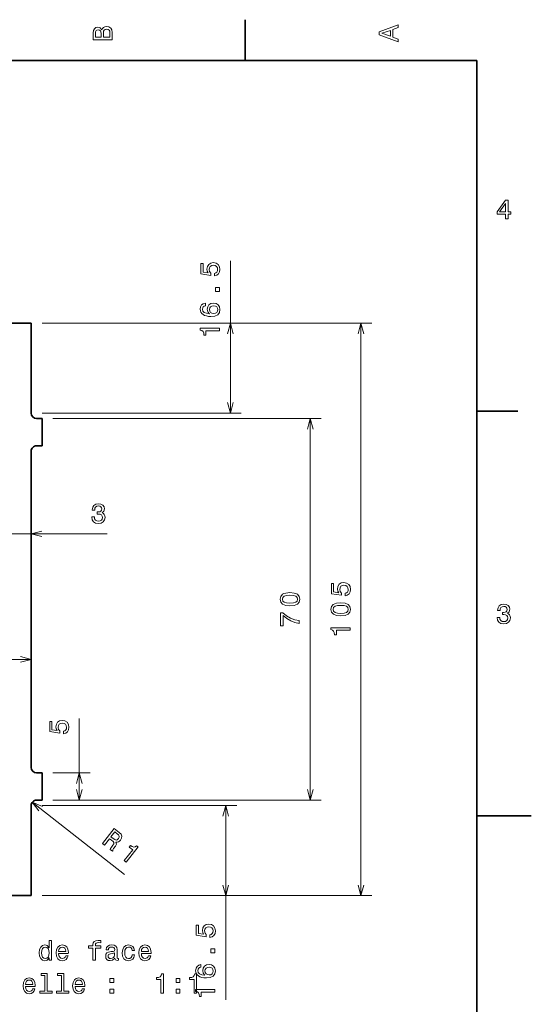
# Model space of a CAD drawing. Extents: x 0 to 210, y 0 to 297.
# Tile 5 of 5: x 116 to 210, y 114 to 294. Entities that reach past the tile are written whole.
import ezdxf

# ---------------------------------------------------------------- set-up
doc = ezdxf.new("R2010")
doc.units = 0

msp = doc.modelspace()

# ---------------------------------------------------------------- linework, layer by layer
at = {"color": 7, "lineweight": 35, "ltscale": 0.1875}
for p, q in [((157.5, 287), (157.5, 294.5)), ((200, 222.699997), (207.5, 222.699997))]:
    msp.add_line(p, q, dxfattribs=at)
at = {"color": 7, "lineweight": 35}
for p, q in [((200, 287), (10, 287)), ((200, 10), (200, 287)), ((96.207695, 238.841736), (118.207695, 238.841736)), ((118.207695, 157.341736), (118.207695, 215.341736)), ((118.207695, 133.841736), (96.207695, 133.841736))]:
    msp.add_line(p, q, dxfattribs=at)
at = {"color": 7, "lineweight": 13}
for p, q in [((154.762711, 222.341736), (154.762711, 250.270752)), ((120.207695, 238.841736), (180.728775, 238.841736)), ((120.207695, 238.841736), (156.762711, 238.841736)), ((178.728775, 133.841736), (178.728775, 238.841736)), ((120.207695, 222.341736), (156.762711, 222.341736)), ((122.207695, 221.341736), (171.417297, 221.341736)), ((169.417297, 151.341736), (169.417297, 221.341736)), ((110.207695, 200.194046), (132.12944, 200.194046)), ((96.207695, 177.17276), (118.207695, 177.17276)), ((118.420479, 150.958405), (135.332443, 137.71022)), ((120.207695, 150.341736), (155.922668, 150.341736)), ((122.207695, 151.341736), (171.417297, 151.341736)), ((153.922668, 114.705925), (153.922668, 150.341736)), ((120.207695, 133.841736), (180.728775, 133.841736)), ((120.207695, 133.841736), (155.922668, 133.841736))]:
    msp.add_line(p, q, dxfattribs=at)
at = {"color": 7, "lineweight": 35, "ltscale": 0.4125}
for p, q in [((118.207695, 222.341736), (118.207695, 238.841736)), ((118.207695, 150.341736), (118.207695, 133.841736))]:
    msp.add_line(p, q, dxfattribs=at)
at = {"color": 7, "lineweight": 35, "ltscale": 0.025}
for p, q in [((119.207695, 221.341736), (120.207695, 221.341736)), ((120.207695, 216.341736), (119.207695, 216.341736)), ((120.207695, 156.341736), (119.207695, 156.341736)), ((119.207695, 151.341736), (120.207695, 151.341736))]:
    msp.add_line(p, q, dxfattribs=at)
at = {"color": 7, "lineweight": 35, "ltscale": 0.125}
for p, q in [((120.207695, 221.341736), (120.207695, 216.341736)), ((120.207695, 151.341736), (120.207695, 156.341736))]:
    msp.add_line(p, q, dxfattribs=at)
at = {"color": 7, "lineweight": 13, "ltscale": 0.373973}
msp.add_line((127.041245, 151.341736), (127.041245, 166.300644), dxfattribs=at)
at = {"color": 7, "lineweight": 13, "ltscale": 0.170839}
for p, q in [((122.207695, 156.341736), (129.041245, 156.341736)), ((122.207695, 151.341736), (129.041245, 151.341736))]:
    msp.add_line(p, q, dxfattribs=at)
at = {"color": 7, "lineweight": 35, "ltscale": 0.25}
msp.add_line((200, 148.5), (210, 148.5), dxfattribs=at)
at = {"color": 7, "lineweight": 13}
for points in [[(131.192001, 292.630402), (130.89949, 292.983429), (130.702805, 293.074219), (130.460724, 293.104462), (130.082489, 293.03891), (129.81015, 292.842224), (129.643723, 292.524506), (129.583206, 292.080688), (129.583206, 290.835022), (133.083206, 290.835022), (133.083206, 292.151306), (133.012604, 292.620331), (132.805832, 292.968292), (132.478012, 293.18515), (132.03421, 293.260803), (131.736664, 293.215424), (131.489548, 293.094391), (131.307983, 292.897705)], [(131.03566, 291.984863), (131.03566, 291.299011), (130.001801, 291.299011), (130.001801, 292.025208), (130.032059, 292.297546), (130.122833, 292.489197), (130.279175, 292.605194), (130.511154, 292.645538), (130.743149, 292.600159), (130.904526, 292.479126), (131.005402, 292.272339)], [(132.664612, 292.095825), (132.664612, 291.299011), (131.45929, 291.299011), (131.45929, 292.050446), (131.494583, 292.368164), (131.600494, 292.595093), (131.782059, 292.731262), (132.044296, 292.776672), (132.321686, 292.731262), (132.513321, 292.605194), (132.629318, 292.393372)], [(185.583206, 290.466858), (185.583206, 290.930847), (184.554382, 291.299011), (184.554382, 292.695984), (185.583206, 293.064117), (185.583206, 293.538177), (182.078156, 292.257202), (182.078156, 291.742798)], [(184.125717, 291.460388), (182.582489, 292), (184.125717, 292.539642)], [(205.27739, 257.966766), (205.731277, 257.966766), (205.731277, 258.834198), (206.23056, 258.834198), (206.23056, 259.237671), (205.731277, 259.237671), (205.731277, 261.391113), (205.272339, 261.391113), (203.739197, 259.278015), (203.739197, 258.834198), (205.27739, 258.834198)], [(204.162827, 259.237671), (205.27739, 260.806091), (205.27739, 259.237671)], [(151.849884, 247.502014), (152.263428, 247.612976), (152.586197, 247.860092), (152.787933, 248.223206), (152.863571, 248.68718), (152.772797, 249.196548), (152.525681, 249.594955), (152.132309, 249.847122), (151.627991, 249.942947), (151.158966, 249.857208), (150.790802, 249.615128), (150.553772, 249.236893), (150.468048, 248.747696), (150.528564, 248.369461), (150.694992, 248.07695), (149.751907, 248.218155), (149.751907, 249.751297), (149.338364, 249.751297), (149.338364, 247.880264), (151.194275, 247.60289), (151.194275, 248.006348), (150.95723, 248.298859), (150.871506, 248.672058), (150.926971, 248.994812), (151.088364, 249.241943), (151.33548, 249.39827), (151.653198, 249.453751), (151.970917, 249.39827), (152.218048, 249.236893), (152.37439, 248.989777), (152.429855, 248.672058), (152.394562, 248.404755), (152.278564, 248.197983), (152.097, 248.046692), (151.849884, 247.971039)], [(152.762711, 244.668732), (152.762711, 245.3647), (152.011261, 245.3647), (152.011261, 244.668732)], [(150.205795, 242.491074), (149.797287, 242.395248), (149.49469, 242.17334), (149.303055, 241.830414), (149.237488, 241.386597), (149.272797, 241.08905), (149.368622, 240.831848), (149.524963, 240.604904), (149.746857, 240.413269), (150.024231, 240.261963), (150.362137, 240.151016), (150.760544, 240.080414), (151.209396, 240.060242), (151.925537, 240.14093), (152.444992, 240.388046), (152.75766, 240.786469), (152.863571, 241.331131), (152.772797, 241.820313), (152.535767, 242.193512), (152.162567, 242.435593), (151.688507, 242.521332), (151.209396, 242.435593), (150.841248, 242.203613), (150.609253, 241.845535), (150.528564, 241.401733), (150.629425, 240.922623), (150.916885, 240.56456), (150.362137, 240.640198), (149.963715, 240.80159), (149.726685, 241.048706), (149.645996, 241.391647), (149.68634, 241.643799), (149.792252, 241.835449), (149.968765, 241.961533), (150.205795, 242.0271)], [(151.693542, 242.032135), (152.011261, 241.976654), (152.253342, 241.835449), (152.414734, 241.608505), (152.465164, 241.32608), (152.414734, 241.028534), (152.258392, 240.80159), (152.016312, 240.655334), (151.698593, 240.609955), (151.38591, 240.66037), (151.14888, 240.80159), (150.997589, 241.033569), (150.942108, 241.346252), (150.997589, 241.618591), (151.143829, 241.835449), (151.380859, 241.976654)], [(152.762711, 237.453888), (152.762711, 237.912827), (149.237488, 237.912827), (149.237488, 237.569885), (149.545135, 237.479111), (149.751907, 237.297546), (149.87294, 237.020172), (149.913284, 236.636887), (150.271362, 236.636887), (150.271362, 237.453888)], [(129.340546, 203.293472), (129.340546, 203.258163), (129.421234, 202.774017), (129.658264, 202.410904), (130.031464, 202.178909), (130.525696, 202.093185), (131.050201, 202.178909), (131.443573, 202.400818), (131.695724, 202.753845), (131.786499, 203.207733), (131.746155, 203.50528), (131.635208, 203.74736), (131.453659, 203.93396), (131.211578, 204.070129), (131.539383, 204.342453), (131.65538, 204.776184), (131.579727, 205.169556), (131.362869, 205.467102), (131.009842, 205.653702), (130.525696, 205.719269), (130.071808, 205.638565), (129.723831, 205.416672), (129.496887, 205.063644), (129.421234, 204.59462), (129.421234, 204.559311), (129.870087, 204.559311), (129.910431, 204.88208), (130.04155, 205.114075), (130.253357, 205.25528), (130.550919, 205.30571), (130.813156, 205.265366), (131.004807, 205.159454), (131.120804, 204.987991), (131.166183, 204.756012), (131.120804, 204.508881), (130.999756, 204.342453), (130.787949, 204.241592), (130.500488, 204.211334), (130.303802, 204.216385), (130.303802, 203.817963), (130.550919, 203.828049), (130.868637, 203.782654), (131.105667, 203.661621), (131.246887, 203.464935), (131.297318, 203.207733), (131.241837, 202.915222), (131.095581, 202.698364), (130.863586, 202.562195), (130.555954, 202.516815), (130.238235, 202.567245), (130.006241, 202.718536), (129.859985, 202.960617), (129.80452, 203.293472)], [(175.815948, 188.827042), (176.229492, 188.937988), (176.552261, 189.185104), (176.753998, 189.548218), (176.829651, 190.012192), (176.738861, 190.521561), (176.491745, 190.919983), (176.098373, 191.172134), (175.594055, 191.26796), (175.125031, 191.18222), (174.756866, 190.940155), (174.519836, 190.561905), (174.434113, 190.072708), (174.494629, 189.694473), (174.661041, 189.401962), (173.717972, 189.543167), (173.717972, 191.076309), (173.304428, 191.076309), (173.304428, 189.205276), (175.160339, 188.927902), (175.160339, 189.33136), (174.923309, 189.623871), (174.837555, 189.99707), (174.893036, 190.319824), (175.054413, 190.566956), (175.301544, 190.723297), (175.619263, 190.778763), (175.936981, 190.723297), (176.184113, 190.561905), (176.340454, 190.314789), (176.39592, 189.99707), (176.360626, 189.729767), (176.244629, 189.522995), (176.06308, 189.371704), (175.815948, 189.296051)], [(165.707642, 186.994324), (166.49942, 187.069977), (167.06427, 187.307007), (167.407211, 187.685257), (167.518158, 188.209747), (167.407211, 188.729202), (167.06427, 189.107437), (166.49942, 189.339432), (165.707642, 189.42012), (164.920898, 189.339432), (164.608215, 189.243607), (164.351013, 189.107437), (164.008072, 188.729202), (163.892075, 188.209747), (164.008072, 187.685257), (164.356049, 187.307007), (164.920898, 187.069977)], [(165.707642, 187.47847), (165.097412, 187.518829), (164.658646, 187.644897), (164.401443, 187.871841), (164.310669, 188.209747), (164.401443, 188.542603), (164.658646, 188.769547), (165.097412, 188.89563), (165.707642, 188.935974), (166.322906, 188.89563), (166.761673, 188.769547), (167.018875, 188.542603), (167.104614, 188.209747), (167.018875, 187.871841), (166.761673, 187.644897), (166.322906, 187.518829)], [(175.019119, 185.126312), (175.810913, 185.201965), (176.375748, 185.438995), (176.718689, 185.817245), (176.829651, 186.341736), (176.718689, 186.861191), (176.375748, 187.239426), (175.810913, 187.47142), (175.019119, 187.552109), (174.232376, 187.47142), (173.919708, 187.375595), (173.662491, 187.239426), (173.31955, 186.861191), (173.203552, 186.341736), (173.31955, 185.817245), (173.667542, 185.438995), (174.232376, 185.201965)], [(175.019119, 185.610458), (174.40889, 185.650818), (173.970123, 185.776886), (173.712921, 186.00383), (173.622147, 186.341736), (173.712921, 186.674591), (173.970123, 186.901535), (174.40889, 187.027618), (175.019119, 187.067963), (175.634399, 187.027618), (176.073151, 186.901535), (176.330353, 186.674591), (176.416092, 186.341736), (176.330353, 186.00383), (176.073151, 185.776886), (175.634399, 185.650818)], [(203.729111, 184.866226), (203.729111, 184.830917), (203.809799, 184.346771), (204.046829, 183.983658), (204.420029, 183.751663), (204.914276, 183.665939), (205.438766, 183.751663), (205.832138, 183.973572), (206.084305, 184.326599), (206.175079, 184.780487), (206.134735, 185.078033), (206.023788, 185.320114), (205.842224, 185.506714), (205.600143, 185.642883), (205.927963, 185.915222), (206.043961, 186.348938), (205.968307, 186.74231), (205.75145, 187.039856), (205.398422, 187.226456), (204.914276, 187.292023), (204.460388, 187.211319), (204.112396, 186.989426), (203.885452, 186.636398), (203.809799, 186.167374), (203.809799, 186.13208), (204.258652, 186.13208), (204.298996, 186.454834), (204.430115, 186.686829), (204.641937, 186.828033), (204.939484, 186.878479), (205.201736, 186.83812), (205.393372, 186.732224), (205.509369, 186.560745), (205.554764, 186.328766), (205.509369, 186.081635), (205.388336, 185.915222), (205.176514, 185.814346), (204.889053, 185.784088), (204.692368, 185.789139), (204.692368, 185.390717), (204.939484, 185.400803), (205.257217, 185.355423), (205.494247, 185.234375), (205.635452, 185.037689), (205.685883, 184.780487), (205.630417, 184.487976), (205.484161, 184.271118), (205.252167, 184.134949), (204.944534, 184.089569), (204.626801, 184.139999), (204.394821, 184.29129), (204.248566, 184.533371), (204.193085, 184.866226)], [(167.417297, 183.77272), (167.417297, 184.282074), (166.585159, 184.448502), (165.808502, 184.741013), (165.087326, 185.154556), (164.41153, 185.694183), (163.99295, 185.694183), (163.99295, 183.29361), (164.451874, 183.29361), (164.451874, 185.210037), (165.132706, 184.655273), (165.843811, 184.236694), (166.600296, 183.944183)], [(176.728775, 182.514938), (176.728775, 182.973862), (173.203552, 182.973862), (173.203552, 182.63092), (173.5112, 182.540146), (173.717972, 182.358597), (173.839005, 182.081207), (173.879349, 181.697937), (174.237427, 181.697937), (174.237427, 182.514938)], [(124.128418, 163.531921), (124.541962, 163.642868), (124.864731, 163.889984), (125.06646, 164.253098), (125.142105, 164.717072), (125.051331, 165.22644), (124.804207, 165.624863), (124.410835, 165.877014), (123.906517, 165.972839), (123.437492, 165.8871), (123.069336, 165.645035), (122.832306, 165.266785), (122.746574, 164.777588), (122.807091, 164.399353), (122.973518, 164.106842), (122.030434, 164.248047), (122.030434, 165.781189), (121.61689, 165.781189), (121.61689, 163.910156), (123.472794, 163.632782), (123.472794, 164.03624), (123.235764, 164.328751), (123.150032, 164.70195), (123.205505, 165.024719), (123.36689, 165.271835), (123.614006, 165.428177), (123.931732, 165.483643), (124.249451, 165.428177), (124.496574, 165.266785), (124.652908, 165.019669), (124.708389, 164.70195), (124.673088, 164.434662), (124.557091, 164.227875), (124.375534, 164.076584), (124.128418, 164.000931)], [(131.308228, 143.403229), (131.67746, 143.113998), (132.588684, 144.277237), (132.965851, 143.981781), (133.234436, 143.752167), (133.36557, 143.559753), (133.358231, 143.354095), (133.214432, 143.08876), (132.954376, 142.715897), (132.794708, 142.462997), (132.733505, 142.286728), (133.15036, 141.960175), (133.209457, 142.035614), (133.205231, 142.218292), (133.33519, 142.449631), (133.655716, 142.916046), (133.846359, 143.298431), (133.835907, 143.47319), (133.752075, 143.660583), (133.988632, 143.635437), (134.208649, 143.687317), (134.416946, 143.806015), (134.605606, 143.997772), (134.811264, 144.374802), (134.848389, 144.749329), (134.704544, 145.105438), (134.387665, 145.436966), (133.466599, 146.158493)], [(134.020081, 145.180359), (134.243607, 144.966827), (134.355225, 144.75766), (134.353577, 144.534744), (134.218246, 144.288391), (133.998169, 144.089233), (133.78212, 144.034241), (133.543518, 144.10585), (133.277847, 144.281921), (132.853043, 144.6147), (133.571472, 145.531799)], [(135.299332, 140.276749), (135.660614, 139.993744), (137.834534, 142.76886), (137.56456, 142.980331), (137.303391, 142.794128), (137.032944, 142.743317), (136.73996, 142.819092), (136.413345, 143.023697), (136.192535, 142.741821), (136.835693, 142.237991)], [(151.009842, 126.18129), (151.423386, 126.292236), (151.746155, 126.539352), (151.947876, 126.902466), (152.023529, 127.36644), (151.932755, 127.875809), (151.685638, 128.274231), (151.292267, 128.526382), (150.787933, 128.622208), (150.318924, 128.536469), (149.95076, 128.294403), (149.71373, 127.916153), (149.627991, 127.426964), (149.688507, 127.048721), (149.85495, 126.75621), (148.911865, 126.897423), (148.911865, 128.430573), (148.498322, 128.430573), (148.498322, 126.559525), (150.354218, 126.28215), (150.354218, 126.685608), (150.117188, 126.978119), (150.031464, 127.351318), (150.086929, 127.67408), (150.248322, 127.921204), (150.495422, 128.077545), (150.813156, 128.133011), (151.130875, 128.077545), (151.377991, 127.916153), (151.534332, 127.669037), (151.589813, 127.351318), (151.554504, 127.084023), (151.438507, 126.877251), (151.256958, 126.725952), (151.009842, 126.650307)], [(121.490112, 122.403694), (121.490112, 121.985107), (121.933922, 121.985107), (121.933922, 125.606148), (121.495163, 125.606148), (121.495163, 124.279778), (121.157265, 124.663063), (120.950493, 124.753838), (120.713455, 124.789139), (120.284782, 124.688278), (119.951935, 124.405853), (119.735077, 123.951965), (119.659424, 123.341736), (119.735077, 122.731506), (119.951935, 122.272568), (120.284782, 121.985107), (120.713455, 121.88929), (120.950493, 121.924591), (121.162308, 122.015366)], [(123.250198, 123.210609), (125.025421, 123.210609), (125.030464, 123.417381), (124.949768, 123.997353), (124.727867, 124.431076), (124.37484, 124.693321), (123.905823, 124.789139), (123.446884, 124.688278), (123.093864, 124.405853), (122.86692, 123.946922), (122.786224, 123.341736), (122.861877, 122.72142), (123.088821, 122.267525), (123.436798, 121.985107), (123.890694, 121.88929), (124.284065, 121.954849), (124.606827, 122.12632), (124.843864, 122.398651), (124.980026, 122.761765), (124.541267, 122.761765), (124.450493, 122.560036), (124.319366, 122.408737), (123.946167, 122.287704), (123.658707, 122.343178), (123.441849, 122.519691), (123.300636, 122.807152), (123.250198, 123.19548)], [(129.549194, 124.224304), (129.549194, 121.985107), (129.992996, 121.985107), (129.992996, 124.224304), (131.001648, 124.224304), (131.001648, 124.602539), (129.992996, 124.602539), (129.992996, 124.768967), (130.028305, 124.970695), (130.144302, 125.106865), (130.340988, 125.187553), (130.623398, 125.217819), (131.001648, 125.197647), (131.001648, 125.580933), (130.522537, 125.606148), (130.088821, 125.560753), (129.786224, 125.424591), (129.604675, 125.187553), (129.549194, 124.849663), (129.549194, 124.602539), (128.737244, 124.602539), (128.737244, 124.224304)], [(133.578735, 122.338135), (133.578735, 122.323006), (133.603943, 122.151535), (133.679596, 122.030495), (133.997314, 121.934677), (134.244446, 121.975021), (134.244446, 122.317963), (134.138535, 122.302834), (133.997314, 122.368393), (133.972107, 122.570122), (133.972107, 123.972137), (133.911591, 124.330208), (133.735077, 124.582367), (133.427429, 124.733665), (132.993713, 124.789139), (132.570084, 124.728622), (132.257416, 124.557152), (132.06073, 124.289864), (131.995163, 123.936836), (131.995163, 123.906578), (132.39357, 123.906578), (132.428879, 124.118393), (132.539825, 124.269691), (132.72139, 124.360466), (132.978592, 124.395767), (133.225708, 124.370552), (133.402222, 124.294907), (133.508133, 124.16378), (133.543427, 123.982224), (133.523254, 123.770409), (133.442566, 123.664505), (133.240845, 123.614067), (132.862595, 123.573723), (132.428879, 123.482948), (132.121246, 123.321564), (131.939682, 123.069405), (131.884216, 122.696205), (131.934647, 122.36335), (132.090973, 122.116234), (132.34314, 121.959892), (132.691132, 121.904419), (133.160141, 122.010323)], [(136.730743, 123.795624), (137.16951, 123.795624), (137.078735, 124.199081), (136.861877, 124.516808), (136.523972, 124.713493), (136.08522, 124.789139), (135.601074, 124.688278), (135.23291, 124.405853), (135.000916, 123.946922), (134.920227, 123.33165), (134.99588, 122.72142), (135.222824, 122.267525), (135.580902, 121.985107), (136.070084, 121.88929), (136.503799, 121.964935), (136.841705, 122.17675), (137.073685, 122.509605), (137.174561, 122.953407), (136.750916, 122.953407), (136.675278, 122.67099), (136.534058, 122.459167), (136.332336, 122.328049), (136.08522, 122.287704), (135.777588, 122.353264), (135.555679, 122.554993), (135.41951, 122.882805), (135.374115, 123.346779), (135.41951, 123.800667), (135.560715, 124.128479), (135.787659, 124.330208), (136.08522, 124.40081), (136.347458, 124.355423), (136.544144, 124.239433), (136.675278, 124.047791)], [(138.430313, 123.210609), (140.205536, 123.210609), (140.210571, 123.417381), (140.129883, 123.997353), (139.90799, 124.431076), (139.554962, 124.693321), (139.085938, 124.789139), (138.626999, 124.688278), (138.273972, 124.405853), (138.047028, 123.946922), (137.966339, 123.341736), (138.041992, 122.72142), (138.268936, 122.267525), (138.616913, 121.985107), (139.070801, 121.88929), (139.464172, 121.954849), (139.786942, 122.12632), (140.023972, 122.398651), (140.160141, 122.761765), (139.721375, 122.761765), (139.6306, 122.560036), (139.499481, 122.408737), (139.126282, 122.287704), (138.838821, 122.343178), (138.621964, 122.519691), (138.480743, 122.807152), (138.430313, 123.19548)], [(120.789108, 124.390724), (121.081612, 124.320122), (121.303513, 124.123436), (121.434639, 123.795624), (121.485077, 123.341736), (121.434639, 122.882805), (121.303513, 122.554993), (121.081612, 122.353264), (120.789108, 122.287704), (120.511734, 122.353264), (120.299911, 122.554993), (120.158707, 122.887848), (120.113312, 123.341736), (120.158707, 123.790581), (120.299911, 124.118393), (120.511734, 124.320122)], [(123.250198, 123.583809), (123.305679, 123.931793), (123.441849, 124.188995), (123.648621, 124.345337), (123.920952, 124.40081), (124.188248, 124.345337), (124.39502, 124.188995), (124.521095, 123.931793), (124.566483, 123.583809)], [(133.528305, 122.933235), (133.467789, 122.67099), (133.306396, 122.469254), (133.064331, 122.338135), (132.766769, 122.292747), (132.575134, 122.317963), (132.438965, 122.398651), (132.353226, 122.539864), (132.328018, 122.736549), (132.34819, 122.913063), (132.428879, 123.039139), (132.751648, 123.180351), (133.160141, 123.240868), (133.528305, 123.361908)], [(138.430313, 123.583809), (138.485794, 123.931793), (138.621964, 124.188995), (138.828735, 124.345337), (139.101074, 124.40081), (139.368362, 124.345337), (139.575134, 124.188995), (139.701202, 123.931793), (139.746597, 123.583809)], [(151.922668, 123.348), (151.922668, 124.043968), (151.171219, 124.043968), (151.171219, 123.348)], [(149.365753, 121.170334), (148.957245, 121.074516), (148.654648, 120.852608), (148.463013, 120.509674), (148.397446, 120.065865), (148.432755, 119.768318), (148.528564, 119.511108), (148.684906, 119.284164), (148.906815, 119.092522), (149.184189, 118.941231), (149.522095, 118.830276), (149.920502, 118.759674), (150.369354, 118.739502), (151.08548, 118.82019), (151.60495, 119.067307), (151.917618, 119.465721), (152.023529, 120.010391), (151.932755, 120.499588), (151.695724, 120.872787), (151.322525, 121.114861), (150.84845, 121.200592), (150.369354, 121.114861), (150.00119, 120.882874), (149.769211, 120.524803), (149.688507, 120.080994), (149.789383, 119.601891), (150.076843, 119.24382), (149.522095, 119.319473), (149.123672, 119.48085), (148.886642, 119.727974), (148.805954, 120.070908), (148.846298, 120.323074), (148.952209, 120.514717), (149.128723, 120.640793), (149.365753, 120.70636)], [(120.70842, 119.186119), (120.70842, 116.311478), (119.795593, 116.311478), (119.795593, 115.938278), (122.059998, 115.938278), (122.059998, 116.311478), (121.152222, 116.311478), (121.152222, 119.559319), (120.012451, 119.559319), (120.012451, 119.186119)], [(123.744438, 119.186119), (123.744438, 116.311478), (122.831612, 116.311478), (122.831612, 115.938278), (125.096024, 115.938278), (125.096024, 116.311478), (124.188248, 116.311478), (124.188248, 119.559319), (123.048477, 119.559319), (123.048477, 119.186119)], [(142.031189, 115.938278), (142.490112, 115.938278), (142.490112, 119.463493), (142.147171, 119.463493), (142.056396, 119.155861), (141.874847, 118.949081), (141.597458, 118.828049), (141.214172, 118.787704), (141.214172, 118.429634), (142.031189, 118.429634)], [(148.103226, 115.938278), (148.562164, 115.938278), (148.562164, 119.463493), (148.219223, 119.463493), (148.128448, 119.155861), (147.946884, 118.949081), (147.66951, 118.828049), (147.286224, 118.787704), (147.286224, 118.429634), (148.103226, 118.429634)], [(150.8535, 120.711403), (151.171219, 120.655922), (151.4133, 120.514717), (151.574677, 120.287766), (151.625122, 120.005348), (151.574677, 119.707802), (151.418335, 119.48085), (151.17627, 119.334602), (150.858551, 119.289207), (150.545868, 119.339645), (150.308838, 119.48085), (150.157532, 119.712845), (150.102051, 120.02552), (150.157532, 120.297859), (150.303787, 120.514717), (150.540817, 120.655922)], [(117.178154, 117.16378), (118.953369, 117.16378), (118.95842, 117.370552), (118.877724, 117.950523), (118.655823, 118.384247), (118.302795, 118.646492), (117.833778, 118.74231), (117.37484, 118.641449), (117.02182, 118.359024), (116.794868, 117.900093), (116.71418, 117.294907), (116.789825, 116.674591), (117.016769, 116.220695), (117.364754, 115.938278), (117.818649, 115.842461), (118.212021, 115.90802), (118.534782, 116.079491), (118.77182, 116.351822), (118.907982, 116.714935), (118.469223, 116.714935), (118.378448, 116.513206), (118.247322, 116.361908), (117.874123, 116.240875), (117.586655, 116.296349), (117.369797, 116.472862), (117.228592, 116.760323), (117.178154, 117.148651)], [(117.178154, 117.53698), (117.233635, 117.884964), (117.369797, 118.142166), (117.576569, 118.298508), (117.848907, 118.353981), (118.116196, 118.298508), (118.322968, 118.142166), (118.449051, 117.884964), (118.494438, 117.53698)], [(126.286224, 117.16378), (128.061447, 117.16378), (128.066483, 117.370552), (127.985794, 117.950523), (127.763893, 118.384247), (127.410866, 118.646492), (126.941849, 118.74231), (126.48291, 118.641449), (126.129883, 118.359024), (125.902939, 117.900093), (125.82225, 117.294907), (125.897896, 116.674591), (126.12484, 116.220695), (126.472824, 115.938278), (126.926712, 115.842461), (127.320084, 115.90802), (127.642853, 116.079491), (127.879883, 116.351822), (128.016052, 116.714935), (127.577293, 116.714935), (127.486511, 116.513206), (127.355392, 116.361908), (126.982193, 116.240875), (126.694725, 116.296349), (126.477867, 116.472862), (126.336655, 116.760323), (126.286224, 117.148651)], [(126.286224, 117.53698), (126.341705, 117.884964), (126.477867, 118.142166), (126.684639, 118.298508), (126.956978, 118.353981), (127.224266, 118.298508), (127.431038, 118.142166), (127.557121, 117.884964), (127.602509, 117.53698)], [(132.665909, 117.89505), (133.361877, 117.89505), (133.361877, 118.646492), (132.665909, 118.646492)], [(144.809998, 117.89505), (145.505966, 117.89505), (145.505966, 118.646492), (144.809998, 118.646492)], [(132.665909, 115.938278), (133.361877, 115.938278), (133.361877, 116.68972), (132.665909, 116.68972)], [(144.809998, 115.938278), (145.505966, 115.938278), (145.505966, 116.68972), (144.809998, 116.68972)], [(151.922668, 116.133156), (151.922668, 116.592094), (148.397446, 116.592094), (148.397446, 116.249153), (148.705078, 116.158371), (148.911865, 115.976822), (149.032898, 115.69944), (149.073242, 115.316154), (149.431305, 115.316154), (149.431305, 116.133156)]]:
    msp.add_lwpolyline(points, close=True, dxfattribs=at)
for points in [[(155.28035, 236.909882), (154.762711, 238.841736), (154.245071, 236.909882)], [(179.246414, 236.909882), (178.728775, 238.841736), (178.211136, 236.909882)], [(154.245071, 224.27359), (154.762711, 222.341736), (155.28035, 224.27359)], [(169.934937, 219.409882), (169.417297, 221.341736), (168.899658, 219.409882)], [(120.139542, 200.711685), (118.207695, 200.194046), (120.139542, 199.676407)], [(116.275841, 176.655121), (118.207695, 177.17276), (116.275841, 177.690399)], [(127.558876, 154.409882), (127.041245, 156.341736), (126.523605, 154.409882)], [(126.523605, 153.27359), (127.041245, 151.341736), (127.558876, 153.27359)], [(168.899658, 153.27359), (169.417297, 151.341736), (169.934937, 153.27359)], [(120.260475, 150.174576), (118.420479, 150.958405), (119.622047, 149.359589)], [(154.440308, 148.409882), (153.922668, 150.341736), (153.405029, 148.409882)], [(153.405029, 135.77359), (153.922668, 133.841736), (154.440308, 135.77359)], [(178.211136, 135.77359), (178.728775, 133.841736), (179.246414, 135.77359)]]:
    msp.add_lwpolyline(points, dxfattribs=at)
at = {"color": 7, "lineweight": 35}
for centre, start, end in [((119.207695, 222.341736), 180.000005, 269.999997), ((119.207695, 215.341736), 90.000003, 180.000005), ((119.207695, 157.341736), 180.000005, 269.999997), ((119.207695, 150.341736), 90.000003, 180.000005)]:
    msp.add_arc(centre, 1, start, end, dxfattribs=at)

doc.saveas('drawing.dxf')
